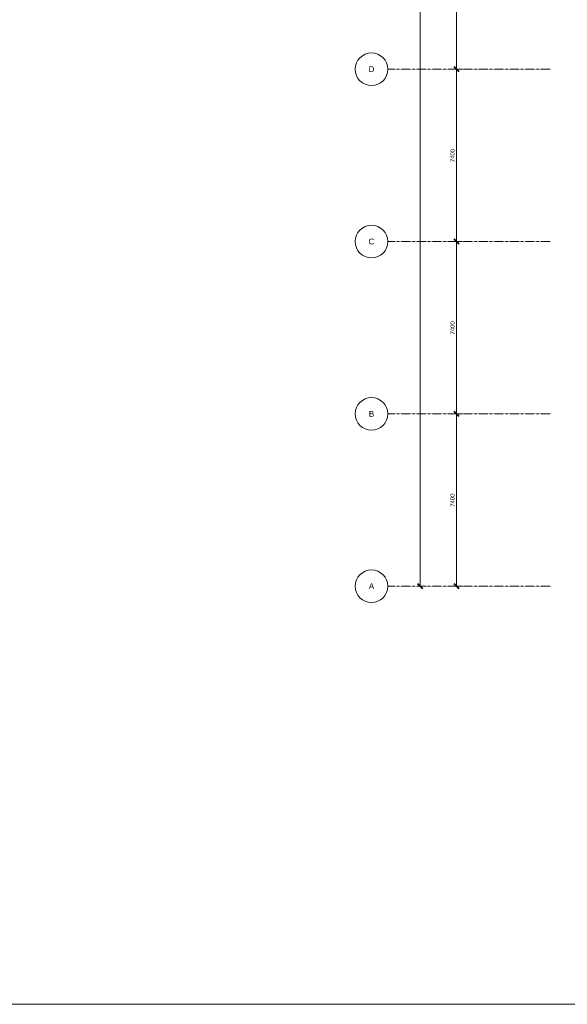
# Model space of a CAD drawing. Header units: millimetres. Extents: x 73705 to 433105, y 109410 to 279410.
# Tile 36 of 90: x 196188 to 219681, y 109410 to 151693. Entities that reach past the tile are written whole.
import ezdxf

# ---------------------------------------------------------------- set-up
doc = ezdxf.new("R2010")
doc.units = ezdxf.units.MM
doc.linetypes.add('Stramienlijn', pattern=[14, 8, -2, 2, -2])
for name, color, linetype, lineweight in [('A-ANNO-DIMS', 211, 'Continuous', 9), ('A-ANNO-DIMS-100', 211, 'Continuous', 9), ('A-DETL', 90, 'Continuous', 9), ('G-ANNO-TEXT', 231, 'Continuous', 9)]:
    doc.layers.add(name, color=color, linetype=linetype, lineweight=lineweight)
doc.styles.add('Arial', font='arial.ttf', dxfattribs={"height": 250})
doc.styles.add('Calibri', font='calibri.ttf', dxfattribs={"height": 180})
doc.dimstyles.new('maatvoering', dxfattribs={"dimscale": 304.8, "dimtxt": 211.922716, "dimasz": 0.656168, "dimexe": 0.328084, "dimexo": 0.0625, "dimgap": 0.065617, "dimtad": 1, "dimdec": 0, "dimzin": 0, "dimdsep": 46, "dimtxsty": 'Calibri', "dimblk1": 'OBLIQUE', "dimblk2": 'OBLIQUE', "dimsah": 1, "dimcen": 0.09, "dimazin": 0, "dimtfac": 1, "dimtdec": 4, "dimtix": 1, "dimtmove": 0, "dimatfit": 3, "dimfxl": 0.82021, "dimfxlon": 1, "dimtvp": 1, "dimtfill": 1, "dimtolj": 1, "dimtzin": 0, "dimarcsym": 2})

# ---------------------------------------------------------------- blocks, each defined once
blk = doc.blocks.new('DIMBLOCK94-BEGANE GROND')
at = {"layer": 'A-ANNO-DIMS-100', "lineweight": 40}
for p, q in [((214933, 156965), (214833, 157065)), ((214933, 156965), (215033, 156865)), ((214933, 149565), (214833, 149665)), ((214933, 149565), (215033, 149465))]:
    blk.add_line(p, q, dxfattribs=at)
at = {"layer": 'A-ANNO-DIMS-100'}
for p, q in [((214933, 156965), (214833, 156965)), ((214933, 156965), (214933, 149565)), ((214933, 156965), (215183, 156965)), ((214933, 149565), (214833, 149565)), ((214933, 149565), (215183, 149565))]:
    blk.add_line(p, q, dxfattribs=at)
at = {"layer": 'A-ANNO-DIMS-100', "color": 0, "insert": (214663, 152973), "char_height": 180, "width": 700.39, "attachment_point": 1, "rotation": 90, "line_spacing_factor": 1.158048, "style": 'Calibri', "bg_fill": 3, "box_fill_scale": 1.25, "bg_fill_color": 256, "bg_fill_true_color": 13158600, "bg_fill_transparency": 0}
blk.add_mtext('7400', dxfattribs=at)
blk = doc.blocks.new('_Oblique')
at = {"color": 0, "linetype": 'ByBlock', "lineweight": -2}
blk.add_line((-0.5, -0.5), (0.5, 0.5), dxfattribs=at)
blk = doc.blocks.new('DIMBLOCK95-BEGANE GROND')
at = {"layer": 'A-ANNO-DIMS-100', "lineweight": 40}
for p, q in [((214933, 149565), (214833, 149665)), ((214933, 149565), (215033, 149465)), ((214933, 142165), (214833, 142265)), ((214933, 142165), (215033, 142065))]:
    blk.add_line(p, q, dxfattribs=at)
at = {"layer": 'A-ANNO-DIMS-100'}
for p, q in [((214933, 149565), (214833, 149565)), ((214933, 149565), (214933, 142165)), ((214933, 149565), (215183, 149565)), ((214933, 142165), (214833, 142165)), ((214933, 142165), (215183, 142165))]:
    blk.add_line(p, q, dxfattribs=at)
at = {"layer": 'A-ANNO-DIMS-100', "color": 0, "insert": (214663, 145573), "char_height": 180, "width": 700.39, "attachment_point": 1, "rotation": 90, "line_spacing_factor": 1.158048, "style": 'Calibri', "bg_fill": 3, "box_fill_scale": 1.25, "bg_fill_color": 256, "bg_fill_true_color": 13158600, "bg_fill_transparency": 0}
blk.add_mtext('7400', dxfattribs=at)
blk = doc.blocks.new('DIMBLOCK96-BEGANE GROND')
at = {"layer": 'A-ANNO-DIMS-100', "lineweight": 40}
for p, q in [((214933, 142165), (214833, 142265)), ((214933, 142165), (215033, 142065)), ((214933, 134765), (214833, 134865)), ((214933, 134765), (215033, 134665))]:
    blk.add_line(p, q, dxfattribs=at)
at = {"layer": 'A-ANNO-DIMS-100'}
for p, q in [((214933, 142165), (214833, 142165)), ((214933, 142165), (214933, 134765)), ((214933, 142165), (215183, 142165)), ((214933, 134765), (214833, 134765)), ((214933, 134765), (215183, 134765))]:
    blk.add_line(p, q, dxfattribs=at)
at = {"layer": 'A-ANNO-DIMS-100', "color": 0, "insert": (214663, 138173), "char_height": 180, "width": 700.39, "attachment_point": 1, "rotation": 90, "line_spacing_factor": 1.158048, "style": 'Calibri', "bg_fill": 3, "box_fill_scale": 1.25, "bg_fill_color": 256, "bg_fill_true_color": 13158600, "bg_fill_transparency": 0}
blk.add_mtext('7400', dxfattribs=at)
blk = doc.blocks.new('DIMBLOCK97-BEGANE GROND')
at = {"layer": 'A-ANNO-DIMS-100', "lineweight": 40}
for p, q in [((214933, 134765), (214833, 134865)), ((214933, 134765), (215033, 134665)), ((214933, 127365), (214833, 127465)), ((214933, 127365), (215033, 127265))]:
    blk.add_line(p, q, dxfattribs=at)
at = {"layer": 'A-ANNO-DIMS-100'}
for p, q in [((214933, 134765), (214833, 134765)), ((214933, 134765), (214933, 127365)), ((214933, 134765), (215183, 134765)), ((214933, 127365), (214833, 127365)), ((214933, 127365), (215183, 127365))]:
    blk.add_line(p, q, dxfattribs=at)
at = {"layer": 'A-ANNO-DIMS-100', "color": 0, "insert": (214663, 130773), "char_height": 180, "width": 700.39, "attachment_point": 1, "rotation": 90, "line_spacing_factor": 1.158048, "style": 'Calibri', "bg_fill": 3, "box_fill_scale": 1.25, "bg_fill_color": 256, "bg_fill_true_color": 13158600, "bg_fill_transparency": 0}
blk.add_mtext('7400', dxfattribs=at)
blk = doc.blocks.new('DIMBLOCK98-BEGANE GROND')
at = {"layer": 'A-ANNO-DIMS-100', "lineweight": 40}
for p, q in [((213371, 179165), (213271, 179265)), ((213371, 179165), (213471, 179065)), ((213371, 127365), (213271, 127465)), ((213371, 127365), (213471, 127265))]:
    blk.add_line(p, q, dxfattribs=at)
at = {"layer": 'A-ANNO-DIMS-100'}
for p, q in [((213371, 179165), (213271, 179165)), ((213371, 179165), (213371, 127365)), ((213371, 179165), (213621, 179165)), ((213371, 127365), (213271, 127365)), ((213371, 127365), (213621, 127365))]:
    blk.add_line(p, q, dxfattribs=at)
at = {"layer": 'A-ANNO-DIMS-100', "color": 0, "insert": (213101, 152900), "char_height": 180, "width": 875.48, "attachment_point": 1, "rotation": 90, "line_spacing_factor": 1.158048, "style": 'Calibri', "bg_fill": 3, "box_fill_scale": 1.25, "bg_fill_color": 256, "bg_fill_true_color": 13158600, "bg_fill_transparency": 0}
blk.add_mtext('51800', dxfattribs=at)

msp = doc.modelspace()

# ---------------------------------------------------------------- linework, layer by layer
at = {"layer": 'A-DETL', "linetype": 'Stramienlijn'}
for p, q in [((218981.1, 149565), (211981.1, 149565)), ((218981.1, 142165), (211981.1, 142165)), ((218981.1, 134765), (211981.1, 134765)), ((218981.1, 127365), (211981.1, 127365))]:
    msp.add_line(p, q, dxfattribs=at)
at = {"layer": 'A-DETL'}
msp.add_line((313304.8, 109410.2), (193504.8, 109410.2), dxfattribs=at)
for centre in [(211281.1, 149565), (211281.1, 142165), (211281.1, 134765), (211281.1, 127365)]:
    msp.add_circle(centre, 700, dxfattribs=at)

# ---------------------------------------------------------------- texts
at = {"layer": 'G-ANNO-TEXT', "color": 142, "char_height": 250, "attachment_point": 1, "style": 'Arial'}
for s, insert, width in [('D', (211152.6, 149692.7), 304.641), ('C', (211152.6, 142292.7), 304.641), ('B', (211165.8, 134892.7), 280.591), ('A', (211165.8, 127492.7), 280.591)]:
    msp.add_mtext(s, dxfattribs=dict(at, insert=insert, width=width))

# ---------------------------------------------------------------- next in the draw order: dimensions: what is measured, and where the dimension line sits
at = {"layer": 'A-ANNO-DIMS'}
for base, p1, p2, override, picture, middle in [((213371, 127365), (213621, 179165), (213621, 127365), {"dimpost": '<>', "dimfxl": 51800}, 'DIMBLOCK98-BEGANE GROND', (213258.7, 153265)), ((214932.9, 149565), (215182.9, 156965), (215182.9, 149565), {"dimpost": '<>', "dimfxl": 7400}, 'DIMBLOCK94-BEGANE GROND', (214820.6, 153265))]:
    dim = msp.add_linear_dim(base=base, p1=p1, p2=p2, angle=90, dimstyle='maatvoering', override=override, dxfattribs=at)
    dim.commit()
    dim.dimension.update_dxf_attribs({"geometry": picture, "text_midpoint": middle})

# ---------------------------------------------------------------- next in the draw order: dimensions: what is measured, and where the dimension line sits
dim = msp.add_linear_dim(base=(214932.9, 142165), p1=(215182.9, 149565), p2=(215182.9, 142165), angle=90, dimstyle='maatvoering', override={"dimpost": '<>', "dimfxl": 7400}, dxfattribs=at)
dim.commit()
dim.dimension.update_dxf_attribs({"geometry": 'DIMBLOCK95-BEGANE GROND', "text_midpoint": (214820.6, 145865)})

# ---------------------------------------------------------------- next in the draw order: dimensions: what is measured, and where the dimension line sits
dim = msp.add_linear_dim(base=(214932.9, 134765), p1=(215182.9, 142165), p2=(215182.9, 134765), angle=90, dimstyle='maatvoering', override={"dimpost": '<>', "dimfxl": 7400}, dxfattribs=at)
dim.commit()
dim.dimension.update_dxf_attribs({"geometry": 'DIMBLOCK96-BEGANE GROND', "text_midpoint": (214820.6, 138465)})

# ---------------------------------------------------------------- next in the draw order: dimensions: what is measured, and where the dimension line sits
dim = msp.add_linear_dim(base=(214932.9, 127365), p1=(215182.9, 134765), p2=(215182.9, 127365), angle=90, dimstyle='maatvoering', override={"dimpost": '<>', "dimfxl": 7400}, dxfattribs=at)
dim.commit()
dim.dimension.update_dxf_attribs({"geometry": 'DIMBLOCK97-BEGANE GROND', "text_midpoint": (214820.6, 131065)})

doc.saveas('drawing.dxf')
